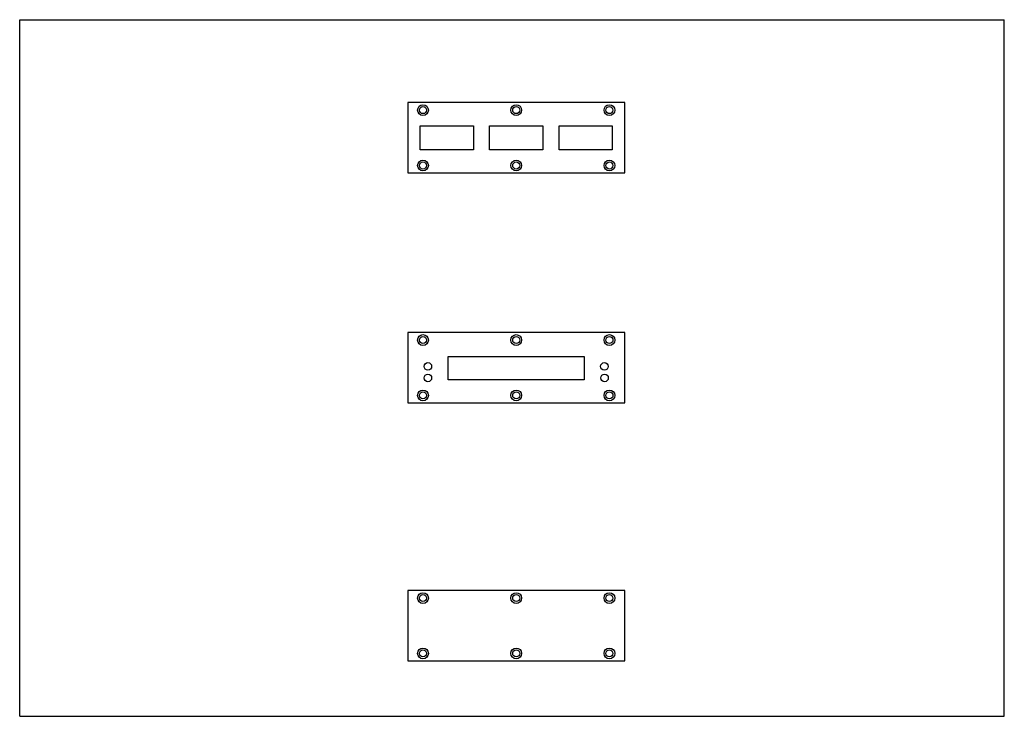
# Model space of a CAD drawing. Header units: millimetres. Extents: x 0 to 420, y 0 to 297.
import ezdxf

# ---------------------------------------------------------------- set-up
doc = ezdxf.new("R2010")
doc.units = ezdxf.units.MM
doc.header["$LTSCALE"] = 23.1
doc.layers.get('0').update_dxf_attribs({"linetype": 'CONTINUOUS'})

msp = doc.modelspace()

# ---------------------------------------------------------------- linework, layer by layer
at = {"color": 7, "linetype": 'CONTINUOUS'}
for p, q in [((0, 0), (0, 297)), ((0, 297), (420, 297)), ((420, 0), (420, 297)), ((165.53, 261.64), (165.53, 231.64)), ((258.06, 261.64), (165.53, 261.64)), ((258.06, 231.64), (258.06, 261.64)), ((170.85, 241.49), (170.85, 251.79)), ((170.85, 251.79), (193.55, 251.79)), ((193.55, 251.79), (193.55, 241.49)), ((200.45, 241.49), (200.45, 251.79)), ((200.45, 251.79), (223.15, 251.79)), ((223.15, 251.79), (223.15, 241.49)), ((230.05, 251.79), (252.75, 251.79)), ((230.05, 241.49), (230.05, 251.79)), ((252.75, 251.79), (252.75, 241.49)), ((193.55, 241.49), (170.85, 241.49)), ((223.15, 241.49), (200.45, 241.49)), ((252.75, 241.49), (230.05, 241.49)), ((165.53, 231.64), (258.06, 231.64)), ((165.53, 163.62), (165.53, 133.62)), ((258.06, 163.62), (165.53, 163.62)), ((258.06, 133.62), (258.06, 163.62)), ((182.78, 143.46), (182.78, 153.46)), ((182.78, 153.46), (240.78, 153.46)), ((240.78, 153.46), (240.78, 143.46)), ((240.78, 143.46), (182.78, 143.46)), ((165.53, 133.62), (258.06, 133.62)), ((165.53, 53.61), (165.53, 23.61)), ((258.06, 53.61), (165.53, 53.61)), ((258.06, 23.61), (258.06, 53.61)), ((165.53, 23.61), (258.06, 23.61)), ((0, 0), (420, 0))]:
    msp.add_line(p, q, dxfattribs=at)
for centre, radius in [((172.03, 258.44), 2.3), ((211.79, 258.44), 2.3), ((251.55, 258.44), 2.3), ((172.03, 258.44), 1.5), ((211.79, 258.44), 1.5), ((251.55, 258.44), 1.5), ((172.03, 234.84), 2.3), ((172.03, 234.84), 1.5), ((211.79, 234.84), 2.3), ((211.79, 234.84), 1.5), ((251.55, 234.84), 2.3), ((251.55, 234.84), 1.5), ((172.03, 160.42), 2.3), ((172.03, 160.42), 1.5), ((211.79, 160.42), 2.3), ((211.79, 160.42), 1.5), ((251.56, 160.42), 2.3), ((251.56, 160.42), 1.5), ((174.12, 149.18), 1.6), ((249.42, 149.18), 1.6), ((174.12, 144.25), 1.6), ((249.49, 144.25), 1.6), ((172.03, 136.82), 2.3), ((211.79, 136.82), 2.3), ((251.56, 136.82), 2.3), ((172.03, 136.82), 1.5), ((211.79, 136.82), 1.5), ((251.56, 136.82), 1.5), ((172.03, 50.41), 2.3), ((172.03, 50.41), 1.5), ((211.79, 50.41), 2.3), ((211.79, 50.41), 1.5), ((251.55, 50.41), 2.3), ((251.55, 50.41), 1.5), ((172.03, 26.81), 2.3), ((172.03, 26.81), 1.5), ((211.79, 26.81), 2.3), ((211.79, 26.81), 1.5), ((251.55, 26.81), 2.3), ((251.55, 26.81), 1.5)]:
    msp.add_circle(centre, radius, dxfattribs=at)

doc.saveas('drawing.dxf')
